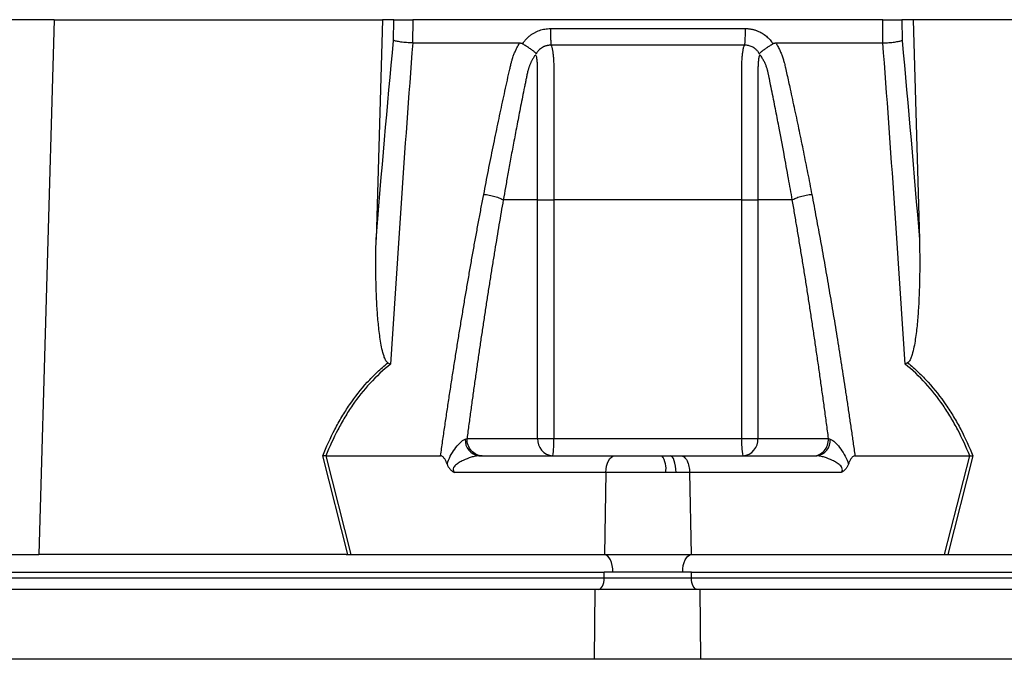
# Model space of a CAD drawing. Header units: millimetres. Extents: x 651 to 1391, y 655 to 2770.
# Tile 9 of 13: x 843 to 1012, y 1211 to 1321. Entities that reach past the tile are written whole.
import ezdxf

# ---------------------------------------------------------------- set-up
doc = ezdxf.new("R2010")
doc.units = ezdxf.units.MM

msp = doc.modelspace()

# ---------------------------------------------------------------- linework, layer by layer
at = {"color": 7, "linetype": 'Continuous', "lineweight": 25}
for p, q in [((848.97, 1320.99), (791.22, 1320.99)), ((848.97, 1320.99), (846.33, 1228.99)), ((848.97, 1320.99), (905.36, 1320.99)), ((905.36, 1320.99), (904.28, 1283.2)), ((907.3, 1320.99), (905.36, 1320.99)), ((907.27, 1317.44), (907.3, 1320.99)), ((910.59, 1320.99), (910.55, 1316.99)), ((991.33, 1320.99), (910.59, 1320.99)), ((991.38, 1316.99), (991.33, 1320.99)), ((994.62, 1320.99), (994.66, 1317.44)), ((996.56, 1320.99), (994.62, 1320.99)), ((996.56, 1320.99), (997.64, 1283.2)), ((1052.96, 1320.99), (996.56, 1320.99)), ((929.46, 1316.86), (929.55, 1316.99)), ((972.38, 1316.99), (972.46, 1316.86)), ((932.03, 1289.99), (926.13, 1289.99)), ((932.03, 1248.99), (932.03, 1289.99)), ((934.82, 1289.99), (934.82, 1248.99)), ((967.11, 1248.99), (967.11, 1289.99)), ((975.8, 1289.99), (969.9, 1289.99)), ((969.9, 1289.99), (969.9, 1248.99)), ((919.9, 1248.99), (932.03, 1248.99)), ((932.03, 1248.99), (934.82, 1248.99)), ((934.82, 1248.99), (967.11, 1248.99)), ((967.11, 1248.99), (969.9, 1248.99)), ((969.9, 1248.99), (982.03, 1248.99)), ((899.42, 1228.99), (895.09, 1246.01)), ((895.61, 1245.99), (899.94, 1228.99)), ((895.62, 1245.99), (915.36, 1245.99)), ((921.93, 1245.99), (945.26, 1245.99)), ((945.26, 1245.99), (953.4, 1245.99)), ((953.4, 1245.99), (954.81, 1245.99)), ((954.81, 1245.99), (956.66, 1245.99)), ((956.66, 1245.99), (979.99, 1245.99)), ((986.57, 1245.99), (1006.3, 1245.99)), ((1001.98, 1228.99), (1006.31, 1245.99)), ((1006.84, 1246.01), (1002.5, 1228.99)), ((943.76, 1243.1), (917.72, 1243.1)), ((943.76, 1243.1), (943.51, 1228.99)), ((954.04, 1243.1), (943.76, 1243.1)), ((955.82, 1243.1), (954.04, 1243.1)), ((958.16, 1243.1), (955.82, 1243.1)), ((958.16, 1243.1), (958.41, 1228.99)), ((984.2, 1243.1), (958.16, 1243.1)), ((785.8, 1228.99), (846.33, 1228.99)), ((899.13, 1228.99), (846.33, 1228.99)), ((899.94, 1228.99), (943.51, 1228.99)), ((943.51, 1228.99), (958.41, 1228.99)), ((958.41, 1228.99), (1001.98, 1228.99)), ((1002.79, 1228.99), (1055.59, 1228.99)), ((701.46, 1225.99), (943.46, 1225.99)), ((944.96, 1225.99), (943.46, 1225.99)), ((943.46, 1224.99), (943.46, 1225.99)), ((956.96, 1225.99), (944.96, 1225.99)), ((958.46, 1225.99), (956.96, 1225.99)), ((958.46, 1225.99), (1200.46, 1225.99)), ((958.46, 1224.99), (958.46, 1225.99)), ((701.46, 1224.99), (943.46, 1224.99)), ((943.46, 1224.99), (958.46, 1224.99)), ((958.46, 1224.99), (1200.46, 1224.99)), ((941.94, 1222.99), (699.94, 1222.99)), ((941.83, 1210.99), (941.94, 1222.99)), ((959.99, 1222.99), (941.94, 1222.99)), ((960.09, 1210.99), (959.99, 1222.99)), ((1201.99, 1222.99), (959.99, 1222.99)), ((941.83, 1210.99), (699.83, 1210.99)), ((1202.09, 1210.99), (960.09, 1210.99))]:
    msp.add_line(p, q, dxfattribs=at)
at = {"color": 7, "linetype": 'Continuous', "lineweight": 25, "flags": 128}
for points in [[(943.76, 1243.1), (943.8, 1243.67), (943.89, 1244.21), (944.03, 1244.71), (944.22, 1245.15), (944.44, 1245.51), (944.7, 1245.77), (944.97, 1245.94), (945.26, 1245.99)], [(955.82, 1243.1), (955.79, 1243.67), (955.73, 1244.21), (955.64, 1244.71), (955.51, 1245.15), (955.36, 1245.51), (955.19, 1245.77), (955, 1245.94), (954.81, 1245.99)], [(944.96, 1225.99), (944.93, 1226.56), (944.85, 1227.12), (944.72, 1227.63), (944.54, 1228.08), (944.32, 1228.45), (944.07, 1228.73), (943.8, 1228.92), (943.51, 1228.99)], [(956.96, 1225.99), (956.99, 1226.56), (957.07, 1227.12), (957.2, 1227.63), (957.38, 1228.08), (957.6, 1228.45), (957.85, 1228.73), (958.12, 1228.92), (958.41, 1228.99)], [(942.46, 1222.99), (942.66, 1223.03), (942.84, 1223.14), (943.02, 1223.33), (943.17, 1223.58), (943.29, 1223.88), (943.39, 1224.23), (943.44, 1224.6), (943.46, 1224.99)], [(959.46, 1222.99), (959.27, 1223.03), (959.08, 1223.14), (958.91, 1223.33), (958.75, 1223.58), (958.63, 1223.88), (958.54, 1224.23), (958.48, 1224.6), (958.46, 1224.99)]]:
    msp.add_lwpolyline(points, dxfattribs=at)
at = {"color": 7, "linetype": 'Continuous', "lineweight": 25}
for centre, radius, start, end in [((922.29, 1248.67), 2.7, 175.7146, 262.3682), ((934.84, 1248.8), 2.82, 176.1887, 265.5981), ((922.83, 1248.24), 12.01, 349.188, 3.5658), ((979.1, 1248.24), 12.01, 176.4342, 190.812), ((967.08, 1248.8), 2.82, 274.4019, 3.8113), ((979.63, 1248.67), 2.7, 277.6318, 4.2854), ((950.2, 1243.77), 3.9, 350.0918, 34.8299)]:
    msp.add_arc(centre, radius, start, end, dxfattribs=at)
for centre, major_axis, start_param, end_param in [((900.46, 1225.99), (16.23, -0.25), 1.637472, 1.655677), ((1001.47, 1225.99), (16.23, 0.25), 1.485915, 1.504121)]:
    msp.add_ellipse(centre, major_axis=major_axis, ratio=0.184165, start_param=start_param, end_param=end_param, dxfattribs=at)
for points, knots in [([(907.3, 1320.99), (907.42, 1320.99), (907.59, 1320.99), (908.04, 1320.99), (908.3, 1320.99), (908.75, 1320.99), (908.9, 1320.99), (909.22, 1320.99), (909.39, 1320.99), (909.9, 1320.99), (910.25, 1320.99), (910.59, 1320.99)], [0, 0, 0, 0, 0.25, 0.25, 0.5, 0.5, 0.625, 0.625, 0.75, 0.75, 1, 1, 1, 1]), ([(991.33, 1320.99), (991.68, 1320.99), (992.02, 1320.99), (992.71, 1320.99), (993.03, 1320.99), (993.48, 1320.99), (993.62, 1320.99), (993.88, 1320.99), (994, 1320.99), (994.33, 1320.99), (994.5, 1320.99), (994.62, 1320.99)], [0, 0, 0, 0, 0.25, 0.25, 0.5, 0.5, 0.625, 0.625, 0.75, 0.75, 1, 1, 1, 1]), ([(929.55, 1316.99), (929.59, 1317.06), (929.69, 1317.19), (929.83, 1317.38), (929.99, 1317.57), (930.15, 1317.75), (930.32, 1317.91), (930.49, 1318.08), (930.68, 1318.23), (930.86, 1318.37), (931.06, 1318.51), (931.27, 1318.64), (931.48, 1318.76), (931.69, 1318.87), (931.99, 1319.01), (932.36, 1319.16), (932.81, 1319.29), (933.28, 1319.39), (933.75, 1319.45), (934.07, 1319.46), (934.23, 1319.46)], [0, 0, 0, 0, 0.044249, 0.088103, 0.131644, 0.174954, 0.21812, 0.261226, 0.304357, 0.347601, 0.391041, 0.434763, 0.478847, 0.523375, 0.568424, 0.654803, 0.740537, 0.826241, 0.912528, 1, 1, 1, 1]), ([(934.23, 1319.46), (934.23, 1319.18), (934.23, 1318.89), (934.24, 1318.3), (934.25, 1318.01), (934.27, 1317.49), (934.28, 1317.26), (934.31, 1316.87), (934.33, 1316.71), (934.35, 1316.6)], [0, 0, 0, 0, 0.25, 0.25, 0.5, 0.5, 0.75, 0.75, 1, 1, 1, 1]), ([(967.69, 1319.46), (967.69, 1319.18), (967.69, 1318.88), (967.68, 1318.3), (967.67, 1318.01), (967.65, 1317.49), (967.64, 1317.26), (967.61, 1316.87), (967.59, 1316.71), (967.58, 1316.6)], [0, 0, 0, 0, 0.25, 0.25, 0.5, 0.5, 0.75, 0.75, 1, 1, 1, 1]), ([(967.7, 1319.46), (967.78, 1319.46), (967.94, 1319.46), (968.18, 1319.45), (968.41, 1319.42), (968.65, 1319.39), (968.88, 1319.34), (969.11, 1319.29), (969.34, 1319.23), (969.56, 1319.15), (969.79, 1319.07), (970.07, 1318.95), (970.42, 1318.78), (970.81, 1318.55), (971.17, 1318.3), (971.51, 1318.01), (971.83, 1317.7), (972.12, 1317.36), (972.29, 1317.12), (972.38, 1316.99)], [0, 0, 0, 0, 0.043919, 0.087472, 0.13073, 0.173768, 0.216664, 0.259492, 0.30233, 0.345255, 0.388344, 0.431671, 0.51489, 0.596546, 0.677156, 0.757259, 0.837405, 0.91814, 1, 1, 1, 1]), ([(910.57, 1316.99), (909.86, 1307.84), (909.2, 1298.66), (907.93, 1280.25), (907.33, 1271.01), (906.75, 1261.75)], [0, 0, 0, 0, 0.5, 0.5, 1, 1, 1, 1]), ([(910.55, 1316.99), (910.2, 1317), (909.86, 1317.02), (909.17, 1317.07), (908.85, 1317.11), (908.4, 1317.17), (908.27, 1317.19), (908, 1317.24), (907.88, 1317.26), (907.66, 1317.31), (907.57, 1317.34), (907.4, 1317.39), (907.32, 1317.42), (907.27, 1317.44)], [0, 0, 0, 0, 0.25, 0.25, 0.5, 0.5, 0.625, 0.625, 0.75, 0.75, 0.875, 0.875, 1, 1, 1, 1]), ([(922.77, 1290.95), (922.91, 1291.64), (923.17, 1293.01), (923.57, 1295.06), (923.98, 1297.1), (924.39, 1299.12), (924.93, 1301.74), (925.6, 1304.94), (926.28, 1308.1), (926.83, 1310.61), (927.16, 1312.1), (927.4, 1313.16), (927.56, 1313.76), (927.7, 1314.27), (927.87, 1314.78), (928.08, 1315.3), (928.33, 1315.88), (928.62, 1316.44), (928.84, 1316.81), (928.94, 1316.99)], [0, 0, 0, 0, 0.077777, 0.1552, 0.232272, 0.308995, 0.385372, 0.530526, 0.674474, 0.747423, 0.819615, 0.846383, 0.869761, 0.889755, 0.906383, 0.929523, 0.9528, 0.976272, 1, 1, 1, 1]), ([(928.94, 1316.99), (928.98, 1316.99), (929.06, 1316.99), (929.17, 1316.97), (929.27, 1316.95), (929.37, 1316.91), (929.43, 1316.87), (929.46, 1316.86)], [0, 0, 0, 0, 0.212576, 0.416535, 0.614103, 0.807726, 1, 1, 1, 1]), ([(929.46, 1316.86), (929.51, 1316.83), (929.6, 1316.77), (929.74, 1316.68), (929.88, 1316.59), (930.01, 1316.51), (930.14, 1316.43), (930.27, 1316.34), (930.38, 1316.26), (930.49, 1316.19), (930.66, 1316.07), (930.87, 1315.93), (931.1, 1315.76), (931.29, 1315.61), (931.44, 1315.49), (931.56, 1315.39), (931.65, 1315.3), (931.71, 1315.23), (931.75, 1315.16), (931.76, 1315.11), (931.77, 1315.09)], [0, 0, 0, 0, 0.048652, 0.096489, 0.14339, 0.189242, 0.233941, 0.277392, 0.319512, 0.360225, 0.399465, 0.506174, 0.603082, 0.689684, 0.765815, 0.831582, 0.887296, 0.933441, 0.970686, 1, 1, 1, 1]), ([(934.35, 1316.6), (934.29, 1316.6), (934.18, 1316.6), (934.01, 1316.59), (933.84, 1316.57), (933.68, 1316.54), (933.52, 1316.5), (933.35, 1316.45), (933.2, 1316.4), (932.96, 1316.29), (932.68, 1316.13), (932.38, 1315.89), (932.15, 1315.65), (931.98, 1315.44), (931.86, 1315.25), (931.8, 1315.13), (931.78, 1315.08)], [0, 0, 0, 0, 0.053313, 0.1065953, 0.1598711, 0.2131655, 0.266504, 0.3199119, 0.3734143, 0.4270351, 0.5644787, 0.6852275, 0.789255, 0.8764579, 0.9467207, 1, 1, 1, 1]), ([(967.58, 1316.6), (966.29, 1316.6), (963.54, 1316.6), (959.56, 1316.6), (955.34, 1316.6), (952.46, 1316.6), (949.46, 1316.6), (946.59, 1316.6), (942.37, 1316.6), (938.38, 1316.6), (935.63, 1316.6), (934.35, 1316.6)], [0.7589111, 0.7589111, 0.7589111, 0.7589111, 0.7820302, 0.8131687, 0.8443073, 0.8754458, 0.8754458, 0.9065844, 0.9377229, 0.9688615, 0.9919807, 0.9919807, 0.9919807, 0.9919807]), ([(934.35, 1316.6), (934.4, 1316.49), (934.44, 1316.35), (934.53, 1316.04), (934.56, 1315.86), (934.63, 1315.46), (934.66, 1315.24), (934.71, 1314.78), (934.73, 1314.53), (934.76, 1314.02), (934.78, 1313.74), (934.8, 1313.19), (934.81, 1312.91), (934.81, 1312.48), (934.81, 1312.34), (934.81, 1312.05), (934.81, 1311.9), (934.81, 1311.46), (934.81, 1308.85), (934.81, 1306.24), (934.81, 1299.28), (934.81, 1294.63), (934.82, 1289.99)], [0, 0, 0, 0, 0.03125, 0.03125, 0.0625, 0.0625, 0.09375, 0.09375, 0.125, 0.125, 0.15625, 0.15625, 0.1875, 0.1875, 0.203125, 0.203125, 0.21875, 0.21875, 0.25, 0.5, 0.5, 1, 1, 1, 1]), ([(967.11, 1289.99), (967.11, 1294.63), (967.11, 1299.28), (967.11, 1306.24), (967.11, 1308.85), (967.11, 1311.46), (967.11, 1311.9), (967.11, 1312.05), (967.11, 1312.34), (967.11, 1312.48), (967.12, 1312.91), (967.12, 1313.19), (967.14, 1313.74), (967.16, 1314.02), (967.19, 1314.53), (967.22, 1314.78), (967.27, 1315.24), (967.3, 1315.46), (967.36, 1315.86), (967.4, 1316.04), (967.48, 1316.35), (967.53, 1316.49), (967.58, 1316.6)], [0, 0, 0, 0, 0.5, 0.5, 0.75, 0.78125, 0.78125, 0.796875, 0.796875, 0.8125, 0.8125, 0.84375, 0.84375, 0.875, 0.875, 0.90625, 0.90625, 0.9375, 0.9375, 0.96875, 0.96875, 1, 1, 1, 1]), ([(970.14, 1315.08), (970.13, 1315.12), (970.09, 1315.2), (970.01, 1315.33), (969.91, 1315.48), (969.78, 1315.65), (969.61, 1315.82), (969.41, 1316), (969.16, 1316.18), (968.88, 1316.33), (968.57, 1316.46), (968.25, 1316.55), (967.91, 1316.6), (967.69, 1316.6), (967.58, 1316.6)], [0, 0, 0, 0, 0.038504, 0.086514, 0.144034, 0.211029, 0.287449, 0.37325, 0.468405, 0.572922, 0.680036, 0.786786, 0.893373, 1, 1, 1, 1]), ([(970.16, 1315.09), (970.16, 1315.1), (970.17, 1315.13), (970.18, 1315.17), (970.21, 1315.21), (970.24, 1315.26), (970.28, 1315.31), (970.34, 1315.36), (970.4, 1315.42), (970.48, 1315.49), (970.57, 1315.56), (970.67, 1315.64), (970.79, 1315.73), (970.93, 1315.83), (971.08, 1315.94), (971.26, 1316.07), (971.46, 1316.21), (971.68, 1316.36), (971.93, 1316.52), (972.19, 1316.69), (972.37, 1316.8), (972.46, 1316.86)], [0, 0, 0, 0, 0.0172483, 0.0374561, 0.0609129, 0.0878381, 0.1184067, 0.1527631, 0.1910263, 0.2332913, 0.279627, 0.3300717, 0.3846271, 0.4432515, 0.5058518, 0.572276, 0.6486549, 0.7302089, 0.8164081, 0.906598, 1, 1, 1, 1]), ([(972.46, 1316.86), (972.49, 1316.87), (972.54, 1316.9), (972.62, 1316.93), (972.7, 1316.96), (972.79, 1316.98), (972.89, 1316.99), (972.95, 1316.99), (972.98, 1316.99)], [0, 0, 0, 0, 0.160202, 0.321039, 0.484027, 0.650625, 0.822199, 1, 1, 1, 1]), ([(972.98, 1316.99), (973.04, 1316.89), (973.17, 1316.68), (973.34, 1316.37), (973.5, 1316.05), (973.66, 1315.73), (973.8, 1315.41), (973.93, 1315.09), (974.06, 1314.76), (974.17, 1314.44), (974.3, 1314.02), (974.46, 1313.43), (974.65, 1312.58), (974.89, 1311.52), (975.16, 1310.31), (975.6, 1308.29), (976.21, 1305.47), (976.97, 1301.87), (977.71, 1298.25), (978.44, 1294.62), (978.91, 1292.18), (979.15, 1290.95)], [0, 0, 0, 0, 0.013423, 0.026738, 0.039956, 0.053088, 0.066144, 0.079134, 0.09207, 0.104963, 0.117824, 0.141662, 0.172831, 0.217057, 0.263491, 0.312127, 0.449156, 0.58733, 0.723761, 0.861313, 1, 1, 1, 1]), ([(995.17, 1261.75), (994.59, 1271.01), (993.99, 1280.25), (992.72, 1298.66), (992.06, 1307.84), (991.36, 1316.99)], [0, 0, 0, 0, 0.5, 0.5, 1, 1, 1, 1]), ([(991.38, 1316.99), (991.72, 1317), (992.07, 1317.02), (992.75, 1317.07), (993.07, 1317.11), (993.52, 1317.17), (993.66, 1317.19), (993.92, 1317.24), (994.04, 1317.26), (994.26, 1317.31), (994.36, 1317.34), (994.53, 1317.39), (994.6, 1317.42), (994.66, 1317.44)], [0, 0, 0, 0, 0.25, 0.25, 0.5, 0.5, 0.625, 0.625, 0.75, 0.75, 0.875, 0.875, 1, 1, 1, 1]), ([(931.67, 1314.97), (931.62, 1314.89), (931.52, 1314.75), (931.38, 1314.54), (931.24, 1314.32), (931.11, 1314.1), (931, 1313.88), (930.89, 1313.66), (930.79, 1313.44), (930.69, 1313.23), (930.61, 1313.01), (930.53, 1312.8), (930.47, 1312.59), (930.41, 1312.39), (930.34, 1312.14), (930.27, 1311.85), (930.2, 1311.52), (930.13, 1311.18), (930.06, 1310.85), (930.01, 1310.57), (929.96, 1310.33), (929.92, 1310.09), (929.85, 1309.78), (929.77, 1309.4), (929.6, 1308.56), (929.36, 1307.32), (929.04, 1305.72), (928.74, 1304.18), (928.36, 1302.19), (927.9, 1299.81), (927.39, 1297.07), (926.93, 1294.53), (926.51, 1292.19), (926.25, 1290.7), (926.13, 1289.99)], [0, 0, 0, 0, 0.0106625, 0.0211978, 0.0315941, 0.0418388, 0.0519189, 0.0618212, 0.0715325, 0.0810398, 0.0903303, 0.0993919, 0.108213, 0.1167826, 0.1250909, 0.1387186, 0.1522049, 0.1655575, 0.1787861, 0.1918997, 0.1981672, 0.2074772, 0.219813, 0.2351506, 0.2534596, 0.3194178, 0.3828642, 0.4438115, 0.5022754, 0.6182718, 0.7260111, 0.8254931, 0.9167817, 1, 1, 1, 1]), ([(932.03, 1289.99), (932.03, 1294.22), (932.03, 1298.46), (932.03, 1304.8), (932.03, 1307.45), (932.03, 1310.36), (932.03, 1311.28), (932.03, 1311.68), (932.03, 1311.94), (932.03, 1312.08), (932.03, 1312.47), (932.02, 1312.73), (932.01, 1313.25), (931.99, 1313.5), (931.96, 1313.97), (931.93, 1314.19), (931.88, 1314.49), (931.86, 1314.59), (931.8, 1314.76), (931.77, 1314.83), (931.73, 1314.89)], [0, 0, 0, 0, 0.5, 0.5, 0.75, 0.8125, 0.84375, 0.859375, 0.859375, 0.875, 0.875, 0.90625, 0.90625, 0.9375, 0.9375, 0.96875, 0.96875, 0.984375, 0.984375, 1, 1, 1, 1]), ([(970.2, 1314.91), (970.12, 1314.8), (970.07, 1314.62), (970, 1314.22), (969.97, 1314), (969.93, 1313.53), (969.92, 1313.28), (969.9, 1312.77), (969.9, 1312.51), (969.9, 1312.11), (969.9, 1311.98), (969.9, 1311.71), (969.9, 1311.32), (969.9, 1310.39), (969.9, 1307.47), (969.9, 1300.59), (969.9, 1294.23), (969.9, 1289.99)], [0, 0, 0, 0, 0.03125, 0.03125, 0.0625, 0.0625, 0.09375, 0.09375, 0.125, 0.125, 0.140625, 0.140625, 0.15625, 0.1875, 0.25, 0.5, 1, 1, 1, 1]), ([(975.8, 1289.99), (975.58, 1291.21), (975.12, 1293.85), (974.35, 1298.08), (973.69, 1301.57), (973.19, 1304.17), (972.89, 1305.71), (972.57, 1307.31), (972.32, 1308.58), (972.13, 1309.49), (972.02, 1310.03), (971.91, 1310.56), (971.8, 1311.1), (971.69, 1311.63), (971.6, 1312.06), (971.52, 1312.39), (971.46, 1312.62), (971.38, 1312.85), (971.29, 1313.1), (971.19, 1313.35), (971.07, 1313.61), (970.93, 1313.88), (970.79, 1314.15), (970.62, 1314.42), (970.45, 1314.7), (970.32, 1314.88), (970.25, 1314.97)], [0, 0, 0, 0, 0.143085, 0.308796, 0.497427, 0.555835, 0.616742, 0.680167, 0.746121, 0.767405, 0.788723, 0.810074, 0.831456, 0.852865, 0.874301, 0.883002, 0.892336, 0.902282, 0.912815, 0.923904, 0.935514, 0.947608, 0.960145, 0.973084, 0.986383, 1, 1, 1, 1]), ([(915.36, 1245.99), (915.47, 1246.83), (915.71, 1248.5), (916.07, 1250.99), (916.44, 1253.47), (916.81, 1255.93), (917.18, 1258.38), (917.56, 1260.81), (917.94, 1263.22), (918.32, 1265.62), (918.71, 1268), (919.1, 1270.37), (919.49, 1272.72), (919.89, 1275.06), (920.29, 1277.37), (920.69, 1279.68), (921.1, 1281.96), (921.51, 1284.23), (921.93, 1286.49), (922.35, 1288.73), (922.63, 1290.21), (922.77, 1290.95)], [0, 0, 0, 0, 0.055211, 0.110128, 0.164753, 0.219086, 0.273129, 0.326884, 0.38035, 0.43353, 0.486425, 0.539036, 0.591365, 0.643413, 0.695181, 0.746671, 0.797884, 0.848822, 0.899487, 0.949879, 1, 1, 1, 1]), ([(926.13, 1289.99), (926, 1289.28), (925.76, 1287.86), (925.39, 1285.71), (925.03, 1283.54), (924.67, 1281.36), (924.31, 1279.16), (923.95, 1276.94), (923.6, 1274.7), (923.25, 1272.45), (922.9, 1270.18), (922.56, 1267.9), (922.21, 1265.59), (921.88, 1263.27), (921.54, 1260.93), (921.2, 1258.58), (920.87, 1256.21), (920.54, 1253.82), (920.22, 1251.41), (920, 1249.8), (919.9, 1248.99)], [0, 0, 0, 0, 0.052635, 0.105608, 0.158921, 0.212573, 0.266566, 0.320902, 0.37558, 0.430604, 0.485973, 0.541688, 0.597751, 0.654162, 0.710923, 0.768034, 0.825496, 0.883311, 0.941478, 1, 1, 1, 1]), ([(922.77, 1290.95), (923.07, 1290.93), (923.39, 1290.89), (924.05, 1290.77), (924.39, 1290.69), (925.01, 1290.51), (925.3, 1290.41), (925.79, 1290.2), (925.98, 1290.09), (926.13, 1289.99)], [0, 0, 0, 0, 0.25, 0.25, 0.5, 0.5, 0.75, 0.75, 1, 1, 1, 1]), ([(932.03, 1289.99), (932.31, 1289.99), (932.72, 1289.99), (933.7, 1289.99), (934.26, 1289.99), (934.82, 1289.99)], [0, 0, 0, 0, 0.5, 0.5, 1, 1, 1, 1]), ([(967.11, 1289.99), (967.66, 1289.99), (968.23, 1289.99), (969.2, 1289.99), (969.62, 1289.99), (969.9, 1289.99)], [0, 0, 0, 0, 0.5, 0.5, 1, 1, 1, 1]), ([(975.8, 1289.99), (975.94, 1290.09), (976.14, 1290.2), (976.62, 1290.41), (976.91, 1290.51), (977.54, 1290.69), (977.87, 1290.77), (978.53, 1290.89), (978.86, 1290.93), (979.15, 1290.95)], [0, 0, 0, 0, 0.25, 0.25, 0.5, 0.5, 0.75, 0.75, 1, 1, 1, 1]), ([(982.03, 1248.99), (981.91, 1249.85), (981.69, 1251.55), (981.34, 1254.1), (980.99, 1256.63), (980.64, 1259.13), (980.29, 1261.62), (979.93, 1264.09), (979.57, 1266.54), (979.21, 1268.97), (978.84, 1271.39), (978.47, 1273.78), (978.1, 1276.15), (977.72, 1278.51), (977.34, 1280.84), (976.96, 1283.16), (976.58, 1285.45), (976.19, 1287.73), (975.93, 1289.24), (975.8, 1289.99)], [0, 0, 0, 0, 0.061953, 0.1235092, 0.1846696, 0.2454354, 0.3058076, 0.3657873, 0.4253757, 0.4845739, 0.543383, 0.6018043, 0.659839, 0.7174883, 0.7747536, 0.831636, 0.888137, 0.9442579, 1, 1, 1, 1]), ([(979.15, 1290.95), (979.28, 1290.28), (979.53, 1288.94), (979.91, 1286.92), (980.29, 1284.88), (980.66, 1282.83), (981.04, 1280.77), (981.4, 1278.69), (981.77, 1276.6), (982.13, 1274.5), (982.49, 1272.39), (982.85, 1270.26), (983.2, 1268.12), (983.55, 1265.96), (983.9, 1263.8), (984.24, 1261.62), (984.58, 1259.42), (984.92, 1257.22), (985.26, 1255), (985.59, 1252.76), (985.92, 1250.52), (986.25, 1248.26), (986.46, 1246.75), (986.57, 1245.99)], [0, 0, 0, 0, 0.045336, 0.090894, 0.136674, 0.182678, 0.228907, 0.275362, 0.322044, 0.368954, 0.416093, 0.463462, 0.511063, 0.558896, 0.606962, 0.655262, 0.703798, 0.752569, 0.801578, 0.850824, 0.900309, 0.950034, 1, 1, 1, 1]), ([(906.31, 1261.99), (906.21, 1262.04), (906.14, 1262.12), (906, 1262.29), (905.94, 1262.39), (905.79, 1262.68), (905.7, 1262.89), (905.49, 1263.52), (905.38, 1263.95), (905.19, 1264.82), (905.11, 1265.26), (904.96, 1266.15), (904.9, 1266.59), (904.73, 1267.93), (904.64, 1268.82), (904.49, 1270.61), (904.43, 1271.5), (904.29, 1274.19), (904.24, 1275.99), (904.21, 1279.59), (904.23, 1281.4), (904.28, 1283.2)], [0, 0, 0, 0, 0.015625, 0.015625, 0.03125, 0.03125, 0.0625, 0.0625, 0.125, 0.125, 0.1875, 0.1875, 0.25, 0.25, 0.375, 0.375, 0.5, 0.5, 0.75, 0.75, 1, 1, 1, 1]), ([(997.64, 1283.2), (997.7, 1281.39), (997.71, 1279.59), (997.68, 1275.99), (997.63, 1274.19), (997.49, 1271.49), (997.43, 1270.6), (997.28, 1268.81), (997.19, 1267.91), (997.02, 1266.58), (996.96, 1266.13), (996.82, 1265.25), (996.74, 1264.81), (996.54, 1263.94), (996.43, 1263.51), (996.22, 1262.88), (996.13, 1262.67), (995.98, 1262.38), (995.92, 1262.29), (995.79, 1262.12), (995.71, 1262.04), (995.62, 1261.99)], [0, 0, 0, 0, 0.25, 0.25, 0.5, 0.5, 0.625, 0.625, 0.75, 0.75, 0.8125, 0.8125, 0.875, 0.875, 0.9375, 0.9375, 0.96875, 0.96875, 0.984375, 0.984375, 1, 1, 1, 1]), ([(895.09, 1246.01), (895.72, 1247.55), (896.42, 1249.06), (897.57, 1251.26), (897.97, 1251.98), (898.82, 1253.4), (899.26, 1254.09), (900.65, 1256.13), (901.66, 1257.42), (903.31, 1259.23), (903.88, 1259.82), (905.06, 1260.94), (905.68, 1261.48), (906.31, 1261.99)], [0, 0, 0, 0, 0.25, 0.25, 0.375, 0.375, 0.5, 0.5, 0.75, 0.75, 0.875, 0.875, 1, 1, 1, 1]), ([(906.75, 1261.75), (905.49, 1260.75), (904.31, 1259.65), (902.14, 1257.3), (901.14, 1256.03), (899.76, 1254.02), (899.32, 1253.33), (898.48, 1251.92), (898.08, 1251.2), (896.94, 1249.02), (896.25, 1247.52), (895.62, 1245.99)], [0, 0, 0, 0, 0.25, 0.25, 0.5, 0.5, 0.625, 0.625, 0.75, 0.75, 1, 1, 1, 1]), ([(1006.3, 1245.99), (1005.68, 1247.52), (1004.99, 1249.02), (1003.84, 1251.2), (1003.44, 1251.92), (1002.6, 1253.33), (1002.16, 1254.02), (1000.78, 1256.03), (999.78, 1257.3), (997.61, 1259.65), (996.44, 1260.75), (995.17, 1261.75)], [0, 0, 0, 0, 0.25, 0.25, 0.375, 0.375, 0.5, 0.5, 0.75, 0.75, 1, 1, 1, 1]), ([(995.62, 1261.99), (996.25, 1261.48), (996.86, 1260.94), (998.04, 1259.82), (998.62, 1259.23), (1000.27, 1257.42), (1001.27, 1256.13), (1002.66, 1254.09), (1003.11, 1253.4), (1003.95, 1251.98), (1004.36, 1251.26), (1005.51, 1249.06), (1006.2, 1247.55), (1006.84, 1246.01)], [0, 0, 0, 0, 0.125, 0.125, 0.25, 0.25, 0.5, 0.5, 0.625, 0.625, 0.75, 0.75, 1, 1, 1, 1]), ([(916.47, 1244.58), (916.61, 1245.05), (916.8, 1245.49), (917.25, 1246.35), (917.51, 1246.75), (918.06, 1247.51), (918.35, 1247.87), (918.82, 1248.33), (918.97, 1248.48), (919.29, 1248.72), (919.45, 1248.81), (919.6, 1248.87)], [0, 0, 0, 0, 0.25, 0.25, 0.5, 0.5, 0.75, 0.75, 0.875, 0.875, 1, 1, 1, 1]), ([(922.49, 1245.99), (922.15, 1245.99), (921.81, 1246.07), (921.19, 1246.37), (920.9, 1246.59), (920.42, 1247.15), (920.22, 1247.48), (919.96, 1248.21), (919.9, 1248.6), (919.9, 1248.99)], [0, 0, 0, 0, 0.25, 0.25, 0.5, 0.5, 0.75, 0.75, 1, 1, 1, 1]), ([(979.43, 1245.99), (979.77, 1245.99), (980.11, 1246.07), (980.74, 1246.37), (981.03, 1246.59), (981.51, 1247.15), (981.7, 1247.48), (981.96, 1248.21), (982.03, 1248.6), (982.03, 1248.99)], [0, 0, 0, 0, 0.25, 0.25, 0.5, 0.5, 0.75, 0.75, 1, 1, 1, 1]), ([(982.32, 1248.87), (982.48, 1248.81), (982.63, 1248.72), (982.95, 1248.48), (983.11, 1248.33), (983.57, 1247.87), (983.86, 1247.51), (984.41, 1246.75), (984.67, 1246.35), (985.12, 1245.49), (985.32, 1245.05), (985.45, 1244.58)], [0, 0, 0, 0, 0.125, 0.125, 0.25, 0.25, 0.5, 0.5, 0.75, 0.75, 1, 1, 1, 1]), ([(916.47, 1244.58), (916.36, 1244.89), (916.23, 1245.19), (915.98, 1245.59), (915.88, 1245.71), (915.71, 1245.86), (915.65, 1245.91), (915.52, 1245.97), (915.45, 1245.99), (915.37, 1245.99)], [0, 0, 0, 0, 0.5, 0.5, 0.75, 0.75, 0.875, 0.875, 1, 1, 1, 1]), ([(921.93, 1245.99), (921.75, 1245.99), (921.53, 1245.96), (921.08, 1245.87), (920.84, 1245.81), (920.14, 1245.59), (919.67, 1245.41), (918.99, 1245.08), (918.77, 1244.96), (918.34, 1244.71), (918.13, 1244.56), (917.85, 1244.31), (917.76, 1244.22), (917.62, 1244.01), (917.56, 1243.9), (917.51, 1243.65), (917.52, 1243.53), (917.6, 1243.3), (917.66, 1243.2), (917.72, 1243.1)], [0, 0, 0, 0, 0.125, 0.125, 0.25, 0.25, 0.5, 0.5, 0.625, 0.625, 0.75, 0.75, 0.8125, 0.8125, 0.875, 0.875, 0.9375, 0.9375, 1, 1, 1, 1]), ([(956.66, 1245.99), (956.84, 1245.99), (957.02, 1245.93), (957.39, 1245.65), (957.56, 1245.43), (957.85, 1244.87), (957.97, 1244.53), (958.12, 1243.81), (958.16, 1243.44), (958.16, 1243.1)], [0, 0, 0, 0, 0.25, 0.25, 0.5, 0.5, 0.75, 0.75, 1, 1, 1, 1]), ([(984.2, 1243.1), (984.27, 1243.19), (984.33, 1243.3), (984.4, 1243.53), (984.41, 1243.65), (984.37, 1243.9), (984.31, 1244.01), (984.16, 1244.22), (984.07, 1244.31), (983.79, 1244.56), (983.58, 1244.7), (983.15, 1244.96), (982.93, 1245.08), (982.25, 1245.4), (981.78, 1245.59), (981.08, 1245.81), (980.85, 1245.87), (980.51, 1245.94), (980.4, 1245.96), (980.19, 1245.98), (980.08, 1245.99), (979.99, 1245.99)], [0, 0, 0, 0, 0.0625, 0.0625, 0.125, 0.125, 0.1875, 0.1875, 0.25, 0.25, 0.375, 0.375, 0.5, 0.5, 0.75, 0.75, 0.875, 0.875, 0.9375, 0.9375, 1, 1, 1, 1]), ([(986.57, 1245.99), (986.42, 1245.99), (986.28, 1245.92), (986.05, 1245.72), (985.95, 1245.59), (985.78, 1245.32), (985.7, 1245.18), (985.57, 1244.89), (985.51, 1244.74), (985.45, 1244.58)], [0, 0, 0, 0, 0.25, 0.25, 0.5, 0.5, 0.75, 0.75, 1, 1, 1, 1]), ([(916.47, 1244.58), (916.53, 1244.42), (916.6, 1244.26), (916.77, 1243.97), (916.87, 1243.83), (917.08, 1243.58), (917.2, 1243.47), (917.45, 1243.27), (917.59, 1243.18), (917.72, 1243.1)], [0, 0, 0, 0, 0.25, 0.25, 0.5, 0.5, 0.75, 0.75, 1, 1, 1, 1]), ([(985.45, 1244.58), (985.39, 1244.42), (985.32, 1244.26), (985.15, 1243.97), (985.06, 1243.83), (984.84, 1243.58), (984.72, 1243.47), (984.47, 1243.27), (984.33, 1243.18), (984.2, 1243.1)], [0, 0, 0, 0, 0.25, 0.25, 0.5, 0.5, 0.75, 0.75, 1, 1, 1, 1]), ([(960.09, 1210.99), (959.32, 1210.99), (957.81, 1210.99), (955.57, 1210.99), (953.31, 1210.99), (951.76, 1210.99), (950.96, 1210.99), (950.17, 1210.99), (948.61, 1210.99), (946.35, 1210.99), (944.11, 1210.99), (942.6, 1210.99), (941.83, 1210.99)], [0.99406161, 0.99406161, 0.99406161, 0.99406161, 0.99554621, 0.99703081, 0.9985154, 1, 1, 1, 1.0014846, 1.00296919, 1.00445379, 1.00593839, 1.00593839, 1.00593839, 1.00593839])]:
    msp.add_open_spline(points, degree=3, knots=knots, dxfattribs=at)
for points in [[(934.23, 1319.46), (945.37, 1319.46), (956.56, 1319.46), (967.7, 1319.46)], [(904.28, 1283.2), (905.21, 1294.66), (906.2, 1306.08), (907.27, 1317.44)], [(910.56, 1316.99), (913.61, 1316.99), (919.72, 1316.99), (925.87, 1316.99), (928.94, 1316.99)], [(972.98, 1316.99), (976.06, 1316.99), (982.2, 1316.99), (988.32, 1316.99), (991.37, 1316.99)], [(994.66, 1317.44), (995.72, 1306.08), (996.71, 1294.66), (997.64, 1283.2)], [(967.11, 1289.99), (956.36, 1289.99), (945.57, 1289.99), (934.82, 1289.99)], [(906.31, 1261.99), (906.46, 1261.91), (906.61, 1261.83), (906.75, 1261.75)], [(995.62, 1261.99), (995.46, 1261.91), (995.31, 1261.83), (995.17, 1261.75)], [(919.6, 1248.87), (919.71, 1248.91), (919.81, 1248.95), (919.9, 1248.99)], [(982.03, 1248.99), (982.12, 1248.95), (982.21, 1248.91), (982.32, 1248.87)], [(895.61, 1245.99), (895.44, 1246), (895.27, 1246.01), (895.09, 1246.01)], [(895.62, 1245.99), (895.62, 1245.99), (895.62, 1245.99), (895.61, 1245.99)], [(1006.31, 1245.99), (1006.31, 1245.99), (1006.3, 1245.99), (1006.3, 1245.99)], [(1006.31, 1245.99), (1006.48, 1246), (1006.66, 1246.01), (1006.84, 1246.01)], [(899.42, 1228.99), (899.61, 1228.99), (899.78, 1228.99), (899.94, 1228.99)], [(1001.98, 1228.99), (1002.15, 1228.99), (1002.32, 1228.99), (1002.5, 1228.99)]]:
    msp.add_open_spline(points, degree=3, dxfattribs=at)

doc.saveas('drawing.dxf')
